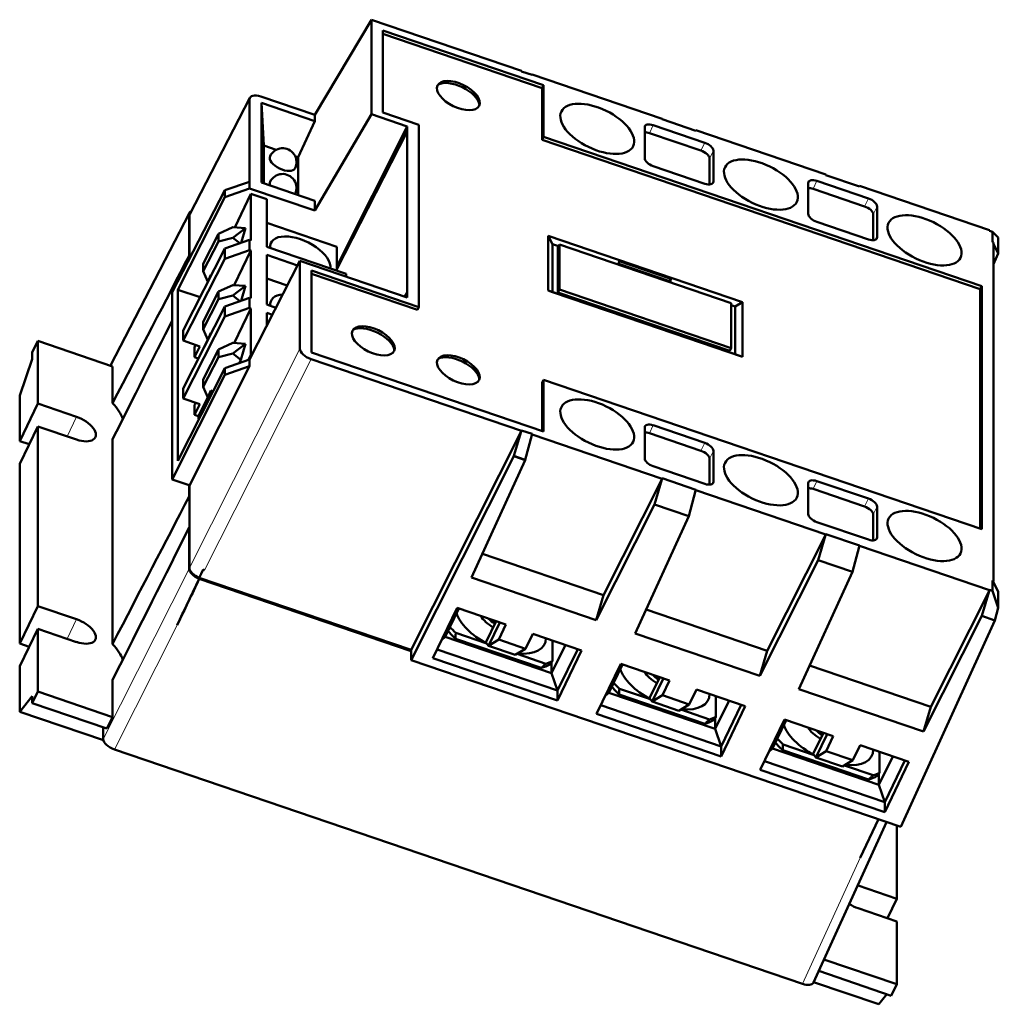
# Model space of a CAD drawing. Header units: millimetres. Extents: x 28 to 394, y 93 to 284.
# Tile 6 of 6: x 309 to 394, y 200 to 284. Entities that reach past the tile are written whole.
import ezdxf

# ---------------------------------------------------------------- set-up
doc = ezdxf.new("R2010")
doc.units = ezdxf.units.MM
doc.layers.add('Arêtes tangentes visibles(ISO)', color=7, linetype='Continuous', lineweight=18)
doc.layers.add('Arêtes visibles(ISO)', color=7, linetype='Continuous', lineweight=50)

msp = doc.modelspace()

# ---------------------------------------------------------------- linework, layer by layer
at = {"layer": 'Arêtes tangentes visibles(ISO)'}
for p, q in [((324.091, 267.568), (329.278, 277.614)), ((364.104, 275.381), (363.772, 274.698)), ((368.55, 273.866), (368.218, 273.183)), ((369.291, 273.176), (368.959, 272.493)), ((369.291, 270.512), (369.207, 270.339)), ((378.221, 270.57), (377.889, 269.887)), ((382.667, 269.055), (382.335, 268.372)), ((317.321, 254.614), (324.062, 267.671)), ((383.408, 268.365), (383.076, 267.682)), ((383.408, 265.701), (383.324, 265.528)), ((333.616, 256.083), (324.091, 237.172)), ((325.405, 236.973), (334.58, 255.187)), ((314.353, 250.21), (313.534, 248.524)), ((364.104, 249.475), (363.772, 248.792)), ((368.55, 247.96), (368.218, 247.277)), ((369.291, 247.27), (368.959, 246.587)), ((369.291, 244.606), (369.207, 244.433)), ((378.221, 244.664), (377.889, 243.981)), ((382.667, 243.149), (382.335, 242.466)), ((383.408, 242.459), (383.076, 241.776)), ((383.408, 239.795), (383.324, 239.622)), ((324.062, 237.089), (316.659, 222.391)), ((314.353, 232.742), (313.534, 231.055)), ((317.623, 221.495), (323.029, 232.229)), ((381.942, 212.151), (376.98, 201.266)), ((381.788, 209.76), (381.016, 208.169))]:
    msp.add_line(p, q, dxfattribs=at)
at = {"layer": 'Arêtes visibles(ISO)'}
for p, q in [((334.909, 276.263), (339.784, 284.482)), ((339.784, 284.482), (339.784, 276.328)), ((352.735, 280.068), (339.784, 284.482)), ((340.783, 283.543), (354.641, 278.82)), ((340.783, 276.468), (340.783, 283.543)), ((340.783, 283.253), (354.52, 278.572)), ((352.735, 280.025), (352.735, 280.068)), ((353.66, 279.71), (352.735, 280.025)), ((353.643, 279.716), (353.66, 279.753)), ((353.66, 279.753), (353.66, 279.71)), ((364.884, 275.928), (353.66, 279.753)), ((354.641, 278.82), (354.52, 278.572)), ((354.641, 274.366), (354.641, 278.82)), ((354.52, 278.572), (354.52, 274.117)), ((324.122, 267.7), (329.309, 277.746)), ((329.278, 277.614), (329.278, 270.495)), ((330.241, 277.853), (334.909, 276.263)), ((330.316, 277.295), (334.909, 275.73)), ((330.497, 273.615), (330.316, 277.295)), ((330.316, 270.429), (330.316, 277.295)), ((339.784, 276.328), (334.909, 268.003)), ((334.909, 276.263), (334.909, 275.73)), ((342.868, 275.277), (339.784, 276.328)), ((343.895, 275.407), (340.783, 276.468)), ((334.909, 275.73), (333.461, 272.605)), ((343.895, 259.685), (343.895, 275.407)), ((364.104, 275.381), (368.55, 273.866)), ((364.884, 275.885), (364.884, 275.928)), ((367.777, 274.899), (364.884, 275.885)), ((342.837, 274.778), (336.814, 262.966)), ((336.884, 263.351), (342.868, 275.277)), ((342.869, 274.84), (342.837, 274.778)), ((342.837, 274.778), (342.868, 274.84)), ((342.868, 275.277), (342.868, 274.84)), ((342.868, 274.84), (342.869, 274.84)), ((342.869, 274.84), (342.869, 260.952)), ((363.363, 272.533), (363.363, 275.197)), ((368.218, 273.183), (363.772, 274.698)), ((367.76, 274.905), (367.777, 274.942)), ((367.777, 274.942), (367.777, 274.899)), ((379.001, 271.117), (367.777, 274.942)), ((331.57, 273.249), (330.497, 273.615)), ((330.497, 270.367), (330.497, 273.615)), ((354.641, 274.366), (354.52, 274.117)), ((354.52, 274.117), (392.313, 261.237)), ((354.641, 274.366), (392.434, 261.486)), ((369.291, 273.176), (369.291, 270.512)), ((333.461, 272.605), (333.217, 272.688)), ((333.461, 269.357), (333.461, 272.605)), ((368.959, 270.262), (368.959, 272.493)), ((368.55, 270.328), (364.104, 271.844)), ((379.001, 271.074), (379.001, 271.117)), ((381.894, 270.088), (379.001, 271.074)), ((327.156, 269.761), (329.278, 270.495)), ((329.278, 270.495), (329.278, 269.922)), ((330.316, 270.429), (334.909, 268.863)), ((377.48, 267.722), (377.48, 270.386)), ((378.221, 270.57), (382.667, 269.055)), ((322.609, 260.954), (327.156, 269.761)), ((329.278, 269.922), (327.156, 269.173)), ((327.156, 269.173), (327.156, 269.761)), ((327.998, 266.56), (329.398, 269.445)), ((334.909, 268.003), (329.278, 269.922)), ((330.762, 268.98), (329.398, 269.445)), ((329.398, 269.445), (329.398, 265.434)), ((382.335, 268.372), (377.889, 269.887)), ((381.877, 270.094), (381.894, 270.131)), ((381.894, 270.131), (381.894, 270.088)), ((393.118, 266.306), (381.894, 270.131)), ((323.081, 261.18), (327.156, 269.173)), ((330.762, 264.882), (330.762, 268.98)), ((334.909, 268.863), (334.909, 268.003)), ((317.289, 254.625), (324.093, 267.803)), ((324.062, 264.116), (324.062, 267.671)), ((383.076, 265.45), (383.076, 267.682)), ((383.408, 268.365), (383.408, 265.701)), ((324.091, 264.081), (324.091, 267.568)), ((336.814, 264.892), (330.762, 266.954)), ((382.667, 265.517), (378.221, 267.033)), ((326.593, 266.003), (325.271, 263.404)), ((327.832, 266.57), (326.593, 266.003)), ((326.593, 265.354), (326.593, 266.003)), ((327.832, 266.57), (328.916, 266.499)), ((328.916, 266.499), (327.832, 265.662)), ((328.551, 265.217), (328.916, 266.499)), ((393.118, 266.263), (393.118, 266.306)), ((393.377, 266.175), (393.118, 266.263)), ((393.377, 266.175), (393.868, 265.686)), ((393.377, 265.29), (393.377, 266.175)), ((325.271, 262.771), (326.593, 265.354)), ((326.593, 265.354), (327.832, 265.662)), ((327.156, 264.725), (329.278, 265.475)), ((327.832, 265.662), (328.45, 265.182)), ((329.398, 265.434), (329.278, 265.475)), ((329.278, 265.475), (329.278, 264.601)), ((355.029, 261.099), (355.029, 265.826)), ((355.029, 265.826), (371.796, 260.112)), ((355.029, 265.826), (355.422, 265.1)), ((393.45, 265.265), (393.377, 265.29)), ((393.45, 236.051), (393.45, 265.265)), ((393.868, 264.305), (393.45, 265.144)), ((393.868, 265.686), (393.868, 264.305)), ((327.156, 264.725), (323.552, 257.657)), ((327.156, 263.851), (327.156, 264.725)), ((329.278, 264.601), (327.156, 263.851)), ((329.398, 264.56), (327.947, 261.571)), ((329.278, 264.601), (329.398, 264.56)), ((329.398, 264.56), (329.398, 260.442)), ((337.621, 262.544), (330.762, 264.882)), ((336.814, 264.892), (336.814, 262.819)), ((355.422, 265.1), (355.932, 264.927)), ((355.422, 260.978), (355.422, 265.1)), ((355.882, 264.823), (356.002, 265.072)), ((355.882, 260.942), (355.882, 264.823)), ((356.002, 261.19), (356.002, 265.072)), ((356.002, 265.072), (370.823, 260.021)), ((393.868, 264.305), (393.45, 263.387)), ((323.552, 256.784), (327.156, 263.851)), ((324.091, 263.825), (324.091, 264.081)), ((333.616, 263.669), (329.278, 255.161)), ((330.762, 259.89), (330.762, 264.183)), ((330.762, 264.183), (333.417, 263.278)), ((333.616, 256.083), (333.616, 263.669)), ((342.868, 260.516), (333.616, 263.669)), ((361.103, 263.333), (361.17, 263.637)), ((361.17, 263.637), (365.616, 262.122)), ((325.271, 263.404), (325.271, 262.771)), ((325.684, 261.848), (325.271, 262.771)), ((334.632, 262.842), (343.895, 259.685)), ((334.632, 255.767), (334.632, 262.842)), ((336.814, 263.375), (336.884, 263.351)), ((336.884, 263.351), (336.884, 263.103)), ((361.12, 263.412), (365.515, 261.914)), ((325.952, 262.463), (325.684, 261.848)), ((325.684, 261.848), (325.687, 261.843)), ((325.993, 262.443), (325.952, 262.463)), ((332.537, 261.552), (330.762, 262.157)), ((334.632, 262.553), (343.775, 259.437)), ((337.621, 262.544), (337.621, 262.304)), ((365.616, 262.122), (365.515, 261.914)), ((365.515, 261.914), (365.515, 261.83)), ((365.616, 262.122), (365.55, 261.818)), ((322.609, 244.796), (322.609, 260.954)), ((323.081, 261.18), (325.013, 260.522)), ((323.081, 246.419), (323.081, 261.18)), ((326.593, 261.011), (325.271, 258.412)), ((327.832, 261.579), (326.593, 261.011)), ((326.593, 260.362), (326.593, 261.011)), ((327.832, 261.579), (328.916, 261.508)), ((328.916, 261.508), (327.832, 260.67)), ((328.551, 260.226), (328.916, 261.508)), ((342.679, 260.58), (342.837, 260.891)), ((342.681, 260.58), (342.837, 260.891)), ((342.868, 260.953), (342.837, 260.891)), ((342.868, 260.953), (342.868, 260.516)), ((342.869, 260.952), (342.868, 260.953)), ((371.796, 255.385), (355.029, 261.099)), ((355.029, 261.099), (355.422, 260.978)), ((371.162, 255.614), (355.422, 260.978)), ((355.882, 260.942), (356.002, 261.19)), ((370.702, 255.891), (355.882, 260.942)), ((370.823, 256.139), (356.002, 261.19)), ((392.313, 261.237), (392.434, 261.486)), ((392.313, 240.564), (392.313, 261.237)), ((392.434, 261.486), (392.434, 240.523)), ((325.271, 257.779), (326.593, 260.362)), ((326.593, 260.362), (327.832, 260.67)), ((327.156, 259.733), (329.278, 260.483)), ((327.832, 260.67), (328.45, 260.19)), ((329.398, 260.442), (329.278, 260.483)), ((329.278, 260.483), (329.278, 259.609)), ((370.823, 260.021), (370.823, 256.139)), ((371.796, 260.112), (371.162, 259.736)), ((371.796, 260.112), (371.796, 255.385)), ((327.156, 259.733), (323.552, 252.666)), ((327.156, 258.86), (327.156, 259.733)), ((329.278, 259.609), (327.156, 258.86)), ((329.398, 259.569), (327.947, 256.58)), ((329.278, 259.609), (329.398, 259.569)), ((329.398, 259.569), (329.398, 255.557)), ((331.552, 259.621), (330.762, 259.89)), ((330.762, 258.071), (330.762, 259.191)), ((330.762, 259.191), (331.248, 259.025)), ((343.775, 259.437), (343.895, 259.685)), ((370.823, 259.852), (371.162, 259.736)), ((371.162, 259.736), (371.162, 255.614)), ((323.552, 251.792), (327.156, 258.86)), ((325.271, 258.412), (325.271, 257.779)), ((323.552, 257.657), (323.552, 256.784)), ((325.684, 256.857), (325.271, 257.779)), ((325.952, 257.472), (325.684, 256.857)), ((325.993, 257.452), (325.952, 257.472)), ((310.536, 255.768), (311.018, 256.762)), ((311.018, 256.762), (317.461, 254.566)), ((311.018, 256.762), (311.018, 251.347)), ((324.996, 256.292), (323.552, 256.784)), ((325.672, 256.884), (325.042, 255.587)), ((325.684, 256.857), (325.687, 256.851)), ((324.632, 256.416), (324.543, 256.234)), ((324.543, 255.361), (324.996, 256.292)), ((324.543, 256.234), (324.543, 255.361)), ((326.593, 256.019), (325.271, 253.421)), ((327.832, 256.587), (326.593, 256.019)), ((326.593, 255.371), (326.593, 256.019)), ((327.832, 256.587), (328.916, 256.516)), ((328.916, 256.516), (327.832, 255.679)), ((328.524, 255.141), (328.916, 256.516)), ((370.702, 255.891), (370.823, 256.139)), ((309.451, 252.038), (310.536, 255.181)), ((310.536, 255.181), (310.536, 255.768)), ((324.543, 255.361), (324.87, 255.249)), ((325.271, 252.788), (326.593, 255.371)), ((326.593, 255.371), (327.832, 255.679)), ((327.156, 254.412), (329.278, 255.161)), ((327.832, 255.679), (328.524, 255.141)), ((328.524, 255.141), (328.38, 254.844)), ((329.398, 255.557), (329.191, 255.131)), ((329.278, 254.589), (329.278, 255.161)), ((329.398, 255.557), (329.468, 255.534)), ((334.58, 255.187), (352.735, 248.999)), ((354.641, 248.949), (334.632, 255.767)), ((371.796, 255.385), (371.162, 255.614)), ((317.461, 251.381), (317.461, 254.566)), ((327.156, 254.412), (323.081, 246.419)), ((329.278, 254.589), (324.091, 244.291)), ((329.278, 254.589), (327.156, 253.823)), ((327.156, 253.823), (327.156, 254.412)), ((322.609, 244.796), (327.156, 253.823)), ((325.271, 253.421), (325.271, 252.788)), ((354.641, 253.403), (354.52, 253.155)), ((354.641, 253.403), (354.641, 248.949)), ((392.434, 240.523), (354.641, 253.403)), ((323.552, 252.666), (323.552, 251.792)), ((325.684, 251.865), (325.271, 252.788)), ((325.952, 252.48), (325.684, 251.865)), ((326.127, 252.394), (325.952, 252.48)), ((354.52, 253.155), (354.52, 248.99)), ((309.451, 248.118), (309.451, 252.038)), ((324.996, 251.3), (323.552, 251.792)), ((325.672, 251.893), (324.877, 250.255)), ((325.725, 251.777), (324.877, 250.03)), ((325.684, 251.865), (325.767, 251.687)), ((309.451, 248.118), (311.018, 251.347)), ((311.018, 251.347), (314.353, 250.21)), ((324.632, 251.424), (324.543, 251.242)), ((324.543, 250.369), (324.996, 251.3)), ((324.543, 251.242), (324.543, 250.369)), ((324.543, 250.369), (324.877, 250.255)), ((324.877, 250.255), (324.877, 250.03)), ((324.915, 250.017), (324.877, 250.03)), ((311.018, 249.381), (309.451, 246.153)), ((314.353, 248.245), (311.018, 249.381)), ((311.018, 249.381), (311.018, 233.878)), ((352.704, 248.937), (352.735, 248.999)), ((353.66, 248.727), (352.735, 249.042)), ((352.735, 248.999), (352.735, 249.042)), ((363.363, 246.627), (363.363, 249.291)), ((364.104, 249.475), (368.55, 247.96)), ((317.461, 230.594), (317.461, 248.274)), ((343.21, 230.089), (352.704, 248.937)), ((352.075, 246.83), (352.704, 248.937)), ((353.055, 246.497), (353.632, 248.621)), ((353.632, 248.621), (353.66, 248.727)), ((353.632, 248.621), (353.66, 248.684)), ((353.66, 248.727), (353.66, 248.684)), ((353.66, 248.684), (364.884, 244.859)), ((368.218, 247.277), (363.772, 248.792)), ((310.269, 247.839), (309.451, 248.118)), ((343.21, 229.216), (352.075, 246.815)), ((348.43, 236.335), (353.055, 246.481)), ((352.075, 246.815), (352.075, 246.83)), ((352.075, 246.83), (353.055, 246.497)), ((353.055, 246.481), (352.075, 246.815)), ((353.055, 246.481), (353.055, 246.497)), ((368.959, 244.355), (368.959, 246.587)), ((369.291, 247.27), (369.291, 244.606)), ((309.451, 230.649), (309.451, 246.153)), ((368.55, 244.422), (364.104, 245.938)), ((324.062, 244.301), (322.609, 244.796)), ((359.824, 234.814), (364.852, 244.797)), ((364.852, 244.797), (364.212, 242.653)), ((364.852, 244.797), (364.884, 244.859)), ((364.884, 244.859), (364.884, 244.902)), ((367.777, 243.916), (364.884, 244.902)), ((324.091, 244.291), (324.062, 244.301)), ((324.062, 243.328), (324.062, 244.301)), ((324.091, 243.293), (324.091, 244.291)), ((367.748, 243.81), (367.777, 243.916)), ((367.748, 243.81), (367.777, 243.873)), ((367.777, 243.916), (367.777, 243.873)), ((367.777, 243.873), (379.001, 240.048)), ((377.48, 241.816), (377.48, 244.48)), ((382.335, 242.466), (377.889, 243.981)), ((378.221, 244.664), (382.667, 243.149)), ((324.091, 240.66), (324.091, 243.293)), ((367.161, 241.648), (367.748, 243.81)), ((364.212, 242.653), (359.184, 232.67)), ((367.161, 241.648), (364.212, 242.653)), ((383.408, 242.459), (383.408, 239.795)), ((362.547, 231.524), (367.161, 241.648)), ((383.076, 239.544), (383.076, 241.776)), ((324.062, 237.089), (324.062, 240.644)), ((324.091, 237.172), (324.091, 240.66)), ((382.667, 239.611), (378.221, 241.127)), ((373.941, 230.003), (378.969, 239.986)), ((378.969, 239.986), (378.329, 237.842)), ((378.969, 239.986), (379.001, 240.048)), ((379.001, 240.048), (379.001, 240.091)), ((381.894, 239.105), (379.001, 240.091)), ((381.278, 236.837), (381.865, 238.999)), ((381.865, 238.999), (381.894, 239.105)), ((381.865, 238.999), (381.894, 239.062)), ((381.894, 239.105), (381.894, 239.062)), ((381.894, 239.062), (393.118, 235.237)), ((359.824, 234.814), (349.362, 238.38)), ((378.329, 237.842), (373.301, 227.859)), ((381.278, 236.837), (378.329, 237.842)), ((325.28, 237.016), (324.944, 236.314)), ((324.944, 236.314), (324.944, 236.318)), ((343.21, 230.089), (324.944, 236.314)), ((325.282, 237.025), (325.28, 237.016)), ((325.405, 236.973), (325.28, 237.016)), ((359.184, 232.67), (348.43, 236.335)), ((376.664, 226.713), (381.278, 236.837)), ((324.944, 236.221), (323.029, 232.229)), ((324.944, 236.223), (324.944, 236.221)), ((343.21, 229.996), (324.944, 236.221)), ((393.421, 235.99), (393.377, 236.076)), ((393.377, 235.191), (393.377, 236.076)), ((393.377, 236.076), (393.45, 236.051)), ((393.45, 236.051), (393.421, 235.99)), ((393.421, 235.99), (393.868, 235.108)), ((359.184, 232.67), (359.824, 234.814)), ((388.058, 225.192), (393.086, 235.175)), ((393.086, 235.175), (392.446, 233.031)), ((393.086, 235.175), (393.118, 235.237)), ((393.118, 235.237), (393.118, 235.28)), ((393.377, 235.191), (393.118, 235.28)), ((393.868, 233.727), (393.377, 235.191)), ((393.868, 235.108), (393.868, 233.727)), ((309.451, 230.649), (311.018, 233.878)), ((311.018, 233.878), (314.353, 232.742)), ((345.1, 229.38), (347.178, 233.713)), ((347.178, 233.713), (351.393, 232.277)), ((393.868, 233.727), (393.575, 232.646)), ((346.147, 231.212), (347.336, 233.659)), ((373.941, 230.003), (363.479, 233.569)), ((392.446, 233.031), (387.418, 223.048)), ((393.575, 232.646), (392.446, 233.031)), ((350.559, 232.561), (349.672, 230.734)), ((349.886, 230.443), (350.864, 232.457)), ((351.393, 232.277), (350.774, 230.986)), ((385.45, 214.82), (393.575, 232.646)), ((311.018, 231.913), (309.451, 228.684)), ((314.353, 230.776), (311.018, 231.913)), ((311.018, 231.913), (311.018, 226.497)), ((346.147, 231.212), (345.844, 230.932)), ((355.336, 228.081), (346.147, 231.212)), ((349.74, 230.643), (347.062, 231.555)), ((353.088, 230.197), (353.707, 231.488)), ((353.707, 231.488), (357.923, 230.051)), ((373.301, 227.859), (362.547, 231.524)), ((310.269, 230.37), (309.451, 230.649)), ((347.046, 231.054), (354.438, 228.535)), ((349.672, 230.734), (349.886, 230.443)), ((350.774, 230.986), (349.886, 230.443)), ((349.886, 230.443), (352.2, 229.655)), ((350.774, 230.986), (353.088, 230.197)), ((356.524, 230.528), (355.336, 228.081)), ((355.399, 230.911), (355.399, 229.12)), ((343.21, 229.996), (343.21, 230.089)), ((343.21, 229.996), (343.21, 229.216)), ((345.456, 230.123), (355.845, 226.583)), ((352.2, 229.655), (353.088, 230.197)), ((354.843, 228.904), (352.358, 229.751)), ((355.845, 226.583), (357.585, 230.167)), ((357.923, 230.051), (355.845, 225.718)), ((373.301, 227.859), (373.941, 230.003)), ((309.451, 224.764), (309.451, 228.684)), ((343.21, 229.216), (385.45, 214.82)), ((355.845, 225.718), (345.1, 229.38)), ((355.336, 229.035), (355.336, 228.081)), ((359.216, 224.569), (361.295, 228.902)), ((360.264, 226.401), (361.452, 228.848)), ((361.295, 228.902), (365.51, 227.466)), ((388.058, 225.192), (377.595, 228.758)), ((355.845, 226.583), (355.336, 228.081)), ((364.676, 227.75), (363.789, 225.923)), ((317.461, 224.302), (317.461, 227.486)), ((364.003, 225.632), (364.981, 227.646)), ((365.51, 227.466), (364.891, 226.175)), ((310.536, 226.091), (309.451, 224.764)), ((311.018, 226.497), (310.536, 225.504)), ((310.536, 225.504), (310.536, 226.091)), ((311.018, 226.497), (317.461, 224.302)), ((355.845, 226.583), (355.845, 225.718)), ((360.264, 226.401), (359.961, 226.121)), ((369.453, 223.269), (360.264, 226.401)), ((361.163, 226.243), (368.555, 223.724)), ((363.856, 225.832), (361.179, 226.744)), ((364.891, 226.175), (364.003, 225.632)), ((364.891, 226.175), (367.205, 225.386)), ((367.205, 225.386), (367.824, 226.677)), ((367.824, 226.677), (372.04, 225.24)), ((369.516, 226.1), (369.516, 224.309)), ((387.418, 223.048), (376.664, 226.713)), ((310.536, 225.504), (316.958, 223.315)), ((359.573, 225.312), (369.962, 221.772)), ((363.789, 225.923), (364.003, 225.632)), ((364.003, 225.632), (366.317, 224.844)), ((366.317, 224.844), (367.205, 225.386)), ((370.641, 225.717), (369.453, 223.269)), ((369.962, 221.772), (371.701, 225.356)), ((372.04, 225.24), (369.962, 220.907)), ((387.418, 223.048), (388.058, 225.192)), ((316.67, 222.303), (309.451, 224.764)), ((369.962, 220.907), (359.216, 224.569)), ((368.96, 224.093), (366.474, 224.94)), ((316.958, 223.315), (317.461, 224.302)), ((369.453, 224.224), (369.453, 223.269)), ((373.333, 219.758), (375.412, 224.091)), ((374.381, 221.59), (375.569, 224.037)), ((375.412, 224.091), (379.627, 222.655)), ((316.659, 222.391), (316.659, 223.417)), ((369.962, 221.772), (369.453, 223.269)), ((378.793, 222.939), (377.906, 221.112)), ((378.12, 220.821), (379.098, 222.835)), ((379.627, 222.655), (379.008, 221.364)), ((377.973, 221.021), (375.296, 221.933)), ((381.322, 220.575), (381.941, 221.866)), ((381.941, 221.866), (386.157, 220.429)), ((376.98, 201.266), (317.623, 221.495)), ((369.962, 221.772), (369.962, 220.907)), ((374.381, 221.59), (374.078, 221.31)), ((383.57, 218.458), (374.381, 221.59)), ((375.279, 221.432), (382.672, 218.913)), ((377.906, 221.112), (378.12, 220.821)), ((379.008, 221.364), (378.12, 220.821)), ((379.008, 221.364), (381.322, 220.575)), ((383.633, 221.289), (383.633, 219.498)), ((373.69, 220.501), (384.078, 216.961)), ((378.12, 220.821), (380.434, 220.032)), ((380.434, 220.032), (381.322, 220.575)), ((383.077, 219.281), (380.591, 220.129)), ((384.758, 220.906), (383.57, 218.458)), ((384.078, 216.961), (385.818, 220.545)), ((386.157, 220.429), (384.078, 216.096)), ((384.078, 216.096), (373.333, 219.758)), ((383.57, 219.413), (383.57, 218.458)), ((384.078, 216.961), (383.57, 218.458)), ((384.078, 216.961), (384.078, 216.096)), ((377.919, 201.385), (384.232, 215.235)), ((381.942, 212.151), (383.535, 215.473)), ((385.122, 208.623), (385.122, 214.932)), ((381.788, 209.76), (385.122, 208.623)), ((385.122, 208.623), (384.304, 206.937)), ((385.122, 206.658), (381.788, 207.795)), ((385.122, 201.243), (385.122, 206.658)), ((378.831, 203.387), (385.122, 201.243)), ((378.374, 202.385), (384.64, 200.249)), ((383.555, 199.509), (377.936, 201.424)), ((384.64, 200.249), (385.122, 201.243)), ((383.555, 199.509), (384.265, 200.377))]:
    msp.add_line(p, q, dxfattribs=at)
at = {"layer": 'Arêtes visibles(ISO)', "flags": 128}
for points in [[(347.062, 231.555), (347.062, 231.534), (347.061, 231.513), (347.06, 231.491), (347.059, 231.47), (347.058, 231.449), (347.058, 231.428), (347.057, 231.406), (347.056, 231.385), (347.055, 231.364), (347.055, 231.343), (347.054, 231.322), (347.053, 231.302), (347.053, 231.281), (347.052, 231.26), (347.051, 231.239), (347.051, 231.218), (347.05, 231.198), (347.049, 231.177), (347.049, 231.157), (347.048, 231.136), (347.047, 231.116), (347.047, 231.095), (347.046, 231.075), (347.046, 231.054)], [(354.438, 228.535), (354.455, 228.55), (354.471, 228.565), (354.488, 228.58), (354.504, 228.595), (354.521, 228.61), (354.538, 228.625), (354.554, 228.64), (354.571, 228.655), (354.588, 228.671), (354.605, 228.686), (354.622, 228.701), (354.638, 228.717), (354.655, 228.732), (354.672, 228.747), (354.689, 228.763), (354.706, 228.778), (354.723, 228.794), (354.74, 228.809), (354.757, 228.825), (354.775, 228.841), (354.792, 228.856), (354.809, 228.872), (354.826, 228.888), (354.843, 228.904)], [(355.399, 229.12), (355.39, 229.108), (355.381, 229.095), (355.372, 229.083), (355.362, 229.07), (355.353, 229.058), (355.344, 229.046), (355.335, 229.033), (355.326, 229.021), (355.317, 229.009), (355.309, 228.997), (355.3, 228.985), (355.291, 228.973), (355.282, 228.962), (355.273, 228.95), (355.265, 228.938), (355.256, 228.927), (355.247, 228.915), (355.239, 228.904), (355.23, 228.892), (355.222, 228.881), (355.213, 228.87), (355.205, 228.858), (355.196, 228.847), (355.188, 228.836)], [(361.179, 226.744), (361.178, 226.723), (361.178, 226.702), (361.177, 226.68), (361.176, 226.659), (361.175, 226.638), (361.175, 226.617), (361.174, 226.595), (361.173, 226.574), (361.172, 226.553), (361.172, 226.532), (361.171, 226.511), (361.17, 226.491), (361.169, 226.47), (361.169, 226.449), (361.168, 226.428), (361.167, 226.407), (361.167, 226.387), (361.166, 226.366), (361.166, 226.346), (361.165, 226.325), (361.164, 226.305), (361.164, 226.284), (361.163, 226.264), (361.163, 226.243)], [(368.555, 223.724), (368.571, 223.739), (368.588, 223.754), (368.605, 223.769), (368.621, 223.784), (368.638, 223.799), (368.655, 223.814), (368.671, 223.829), (368.688, 223.844), (368.705, 223.86), (368.722, 223.875), (368.738, 223.89), (368.755, 223.906), (368.772, 223.921), (368.789, 223.936), (368.806, 223.952), (368.823, 223.967), (368.84, 223.983), (368.857, 223.998), (368.874, 224.014), (368.891, 224.03), (368.909, 224.045), (368.926, 224.061), (368.943, 224.077), (368.96, 224.093)], [(369.516, 224.309), (369.507, 224.297), (369.498, 224.284), (369.488, 224.272), (369.479, 224.259), (369.47, 224.247), (369.461, 224.235), (369.452, 224.222), (369.443, 224.21), (369.434, 224.198), (369.425, 224.186), (369.417, 224.174), (369.408, 224.162), (369.399, 224.151), (369.39, 224.139), (369.382, 224.127), (369.373, 224.116), (369.364, 224.104), (369.356, 224.093), (369.347, 224.081), (369.339, 224.07), (369.33, 224.059), (369.322, 224.047), (369.313, 224.036), (369.305, 224.025)], [(375.296, 221.933), (375.295, 221.912), (375.295, 221.89), (375.294, 221.869), (375.293, 221.848), (375.292, 221.827), (375.291, 221.806), (375.291, 221.784), (375.29, 221.763), (375.289, 221.742), (375.288, 221.721), (375.288, 221.7), (375.287, 221.68), (375.286, 221.659), (375.286, 221.638), (375.285, 221.617), (375.284, 221.596), (375.284, 221.576), (375.283, 221.555), (375.282, 221.535), (375.282, 221.514), (375.281, 221.494), (375.281, 221.473), (375.28, 221.453), (375.279, 221.432)], [(382.672, 218.913), (382.688, 218.928), (382.705, 218.943), (382.721, 218.958), (382.738, 218.973), (382.755, 218.988), (382.771, 219.003), (382.788, 219.018), (382.805, 219.033), (382.822, 219.049), (382.839, 219.064), (382.855, 219.079), (382.872, 219.095), (382.889, 219.11), (382.906, 219.125), (382.923, 219.141), (382.94, 219.156), (382.957, 219.172), (382.974, 219.187), (382.991, 219.203), (383.008, 219.219), (383.025, 219.234), (383.043, 219.25), (383.06, 219.266), (383.077, 219.281)], [(383.633, 219.498), (383.624, 219.486), (383.614, 219.473), (383.605, 219.461), (383.596, 219.448), (383.587, 219.436), (383.578, 219.424), (383.569, 219.411), (383.56, 219.399), (383.551, 219.387), (383.542, 219.375), (383.533, 219.363), (383.525, 219.351), (383.516, 219.34), (383.507, 219.328), (383.498, 219.316), (383.49, 219.305), (383.481, 219.293), (383.473, 219.282), (383.464, 219.27), (383.456, 219.259), (383.447, 219.248), (383.439, 219.236), (383.43, 219.225), (383.422, 219.214)]]:
    msp.add_lwpolyline(points, dxfattribs=at)
at = {"layer": 'Arêtes visibles(ISO)'}
for centre in [(332.127, 272.186), (332.127, 269.968)]:
    msp.add_arc(centre, 1.2, 334.10479, 154.10479, dxfattribs=at)
for centre, major_axis in [((347.295, 277.933), (1.799, -0.873)), ((359.272, 275.062), (3.095, -1.502)), ((373.389, 270.251), (3.095, -1.502)), ((387.506, 265.44), (3.095, -1.502)), ((339.951, 256.766), (1.799, -0.873)), ((347.295, 254.263), (1.799, -0.873)), ((359.272, 249.549), (3.095, -1.502)), ((373.389, 244.738), (3.095, -1.502)), ((387.506, 239.927), (3.095, -1.502))]:
    msp.add_ellipse(centre, major_axis=major_axis, ratio=0.505665, dxfattribs=at)
for centre, major_axis, ratio, start_param, end_param in [((347.174, 277.685), (-1.904, 0.924), 0.505665, 3.484728, 5.94005), ((330.242, 277.285), (0.936, -0.454), 0.505594, 1.811902, 3.382393), ((364.104, 274.944), (-0.72, 0.349), 0.505665, 4.953114, 6.523911), ((363.772, 274.261), (-0.72, 0.349), 0.505665, 4.953114, 5.538561), ((368.55, 273.429), (0.72, -0.349), 0.505665, 0.240725, 1.811522), ((368.218, 272.746), (0.72, -0.349), 0.505665, 0.240725, 1.811522), ((332.127, 272.186), (1.08, -0.524), 0.505665, 3.141593, 6.283185), ((364.104, 272.28), (-0.72, 0.349), 0.505665, 0.240725, 1.811522), ((332.127, 269.968), (-1.08, 0.524), 0.505665, 0, 0.481813), ((368.55, 270.765), (0.72, -0.349), 0.505665, 4.953114, 6.523911), ((378.221, 270.133), (-0.72, 0.349), 0.505665, 4.953114, 6.523911), ((332.127, 269.968), (1.08, -0.524), 0.505665, 6.282823, 6.283185), ((377.889, 269.45), (-0.72, 0.349), 0.505665, 4.953114, 5.538561), ((382.667, 268.618), (0.72, -0.349), 0.505665, 0.240725, 1.811522), ((325.026, 267.343), (0.936, -0.454), 0.505594, 2.752291, 3.382393), ((325.055, 267.239), (0.936, -0.454), 0.505594, 3.129219, 3.382393), ((378.221, 267.469), (-0.72, 0.349), 0.505665, 0.240725, 1.811522), ((382.335, 267.935), (0.72, -0.349), 0.505665, 0.240725, 1.811522), ((333.66, 264.014), (2.519, -1.223), 0.505665, 0.161905, 3.461139), ((382.667, 265.954), (0.72, -0.349), 0.505665, 4.953114, 6.523911), ((241.92, 101.686), (-99.047, -194.263), 0.005004, 3.724749, 3.835193), ((320.683, 263.926), (3.958, -1.922), 0.505665, 0.820906, 0.833695), ((333.66, 259.023), (-2.519, 1.223), 0.505665, 5.577944, 6.602731), ((241.92, 101.686), (-99.047, -194.263), 0.005004, 2.428365, 2.513045), ((339.831, 256.518), (-1.904, 0.924), 0.505665, 3.484728, 5.94005), ((334.58, 255.754), (0.936, -0.454), 0.505736, 3.382242, 4.952734), ((347.174, 254.015), (-1.904, 0.924), 0.505665, 3.484728, 5.94005), ((314.353, 250.887), (-3.958, 1.922), 0.505665, 3.590441, 4.085732), ((314.353, 249.228), (1.619, -0.786), 0.505665, 4.953114, 8.094707), ((364.104, 249.038), (-0.72, 0.349), 0.505665, 4.953114, 6.523911), ((363.772, 248.355), (-0.72, 0.349), 0.505665, 4.953114, 5.538561), ((368.218, 246.84), (0.72, -0.349), 0.505665, 0.240725, 1.811522), ((368.55, 247.523), (0.72, -0.349), 0.505665, 0.240725, 1.811522), ((364.104, 246.374), (-0.72, 0.349), 0.505665, 0.240725, 1.811522), ((378.221, 244.227), (-0.72, 0.349), 0.505665, 4.953114, 6.523911), ((368.55, 244.859), (0.72, -0.349), 0.505665, 4.953114, 6.523911), ((377.889, 243.544), (-0.72, 0.349), 0.505665, 4.953114, 5.538561), ((241.92, 80.899), (-99.047, -194.263), 0.005004, 3.724749, 3.835193), ((320.683, 243.138), (3.958, -1.922), 0.505665, 0.820906, 0.833695), ((382.667, 242.712), (0.72, -0.349), 0.505665, 0.240725, 1.811522), ((382.335, 242.029), (0.72, -0.349), 0.505665, 0.240725, 1.811522), ((378.221, 241.563), (-0.72, 0.349), 0.505665, 0.240725, 1.811522), ((241.92, 80.899), (-99.047, -194.263), 0.005004, 2.428365, 2.53881), ((320.683, 243.138), (3.958, -1.922), 0.505665, 5.930941, 5.94373), ((382.667, 240.048), (0.72, -0.349), 0.505665, 4.953114, 6.523911), ((325.026, 236.761), (-0.936, 0.454), 0.505736, 0.24065, 1.725766), ((325.055, 236.844), (-0.936, 0.454), 0.505736, 0.24065, 1.695668), ((322.35, 231.474), (22.451, 46.82), 0.004729, 4.818306, 4.833496), ((325.644, 238.014), (0.316, -1.054), 0.892338, 5.58552, 5.716182), ((323.022, 232.782), (22.451, 46.82), 0.004729, 4.702833, 4.788208), ((350.953, 232.413), (-3.778, 1.834), 0.505665, 0.440832, 1.492689), ((351.2, 232.923), (2.155, -1.046), 0.505665, 3.842008, 4.536662), ((314.353, 231.759), (1.619, -0.786), 0.505665, 4.953114, 8.094707), ((350.953, 232.413), (5.218, -2.533), 0.505665, 3.998319, 4.143331), ((351.254, 233.034), (1.758, -0.854), 0.505665, 4.11032, 4.496405), ((351.058, 232.63), (-1.187, 0.576), 0.505665, 0.583443, 0.583592), ((351.254, 233.034), (1.655, -0.804), 0.505665, 4.167225, 4.48274), ((350.742, 231.978), (5.083, -2.467), 0.505665, 3.975067, 4.168939), ((314.353, 230.099), (-3.958, 1.922), 0.505665, 3.590441, 4.085732), ((350.953, 232.413), (3.778, -1.834), 0.505665, 5.340058, 6.529889), ((350.742, 231.978), (5.083, -2.467), 0.505665, 5.737289, 5.968275), ((350.953, 232.413), (5.218, -2.533), 0.505665, 5.762898, 5.927908), ((365.07, 227.602), (-3.778, 1.834), 0.505665, 0.440822, 1.492684), ((365.317, 228.112), (2.155, -1.046), 0.505665, 3.842018, 4.536659), ((365.371, 228.223), (1.758, -0.854), 0.505665, 4.110306, 4.496409), ((365.371, 228.223), (1.655, -0.804), 0.505665, 4.167225, 4.48274), ((364.859, 227.167), (5.083, -2.467), 0.505665, 3.975067, 4.168939), ((365.07, 227.602), (5.218, -2.533), 0.505665, 3.998319, 4.143331), ((365.07, 227.602), (3.778, -1.834), 0.505665, 5.340065, 6.529889), ((364.859, 227.167), (5.083, -2.467), 0.505665, 5.737289, 5.968275), ((365.07, 227.602), (5.218, -2.533), 0.505665, 5.762898, 5.927908), ((379.187, 222.791), (-3.778, 1.834), 0.505665, 0.440811, 1.492678), ((379.434, 223.301), (2.155, -1.046), 0.505665, 3.842018, 4.536659), ((379.488, 223.412), (1.758, -0.854), 0.505665, 4.110306, 4.496409), ((379.488, 223.412), (1.655, -0.804), 0.505665, 4.167225, 4.48274), ((317.623, 222.063), (0.936, -0.454), 0.505736, 3.382242, 4.952734), ((378.976, 222.356), (5.083, -2.467), 0.505665, 3.975067, 4.168939), ((379.187, 222.791), (5.218, -2.533), 0.505665, 3.998319, 4.143331), ((379.187, 222.791), (3.778, -1.834), 0.505665, 5.340072, 6.529889), ((379.187, 222.791), (5.218, -2.533), 0.505665, 5.762898, 5.927908), ((378.976, 222.356), (5.083, -2.467), 0.505665, 5.737289, 5.968275), ((381.788, 208.777), (1.619, -0.786), 0.505665, 1.811522, 1.838574), ((381.788, 208.777), (-1.619, 0.786), 0.505665, 1.327583, 1.811522), ((376.98, 201.834), (0.936, -0.454), 0.505594, 4.953494, 6.295559)]:
    msp.add_ellipse(centre, major_axis=major_axis, ratio=ratio, start_param=start_param, end_param=end_param, dxfattribs=at)

doc.saveas('drawing.dxf')
